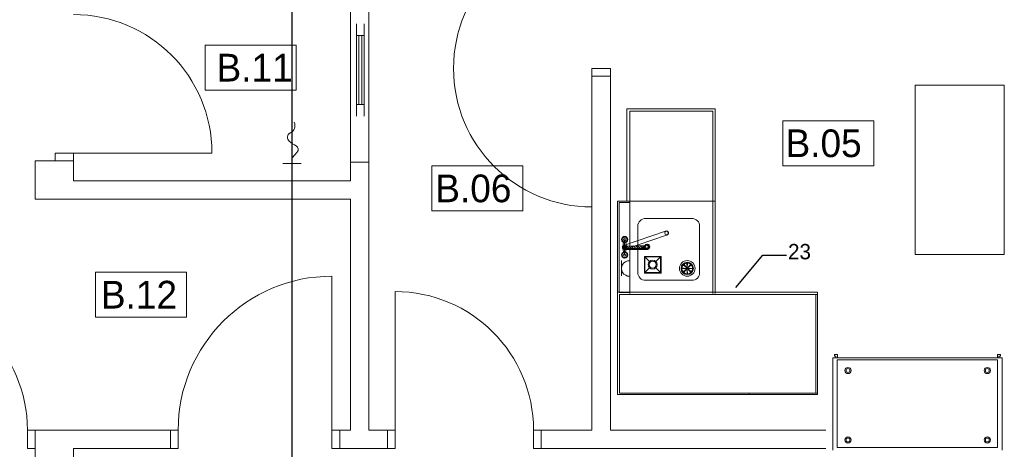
# Model space of a CAD drawing. Header units: millimetres. Extents: x -84458 to 77911, y -55868 to -29230.
# Tile 38 of 103: x 67062 to 67702, y -32535 to -32256. Entities that reach past the tile are written whole.
import ezdxf

# ---------------------------------------------------------------- set-up
doc = ezdxf.new("R2010")
doc.units = ezdxf.units.MM
doc.linetypes.add('PRZERYW', pattern=[6, 3, -3])
doc.layers.get('0').update_dxf_attribs({"lineweight": 18})
doc.layers.add('CIENKA', color=7, linetype='Continuous', lineweight=20)
doc.layers.add('PRZERYW', color=11, linetype='PRZERYW', lineweight=15)
doc.styles.add('GENERATED_STYLE_1', font='txt')
doc.dimstyles.get("Standard").update_dxf_attribs({"dimtxt": 0.18, "dimasz": 0.18, "dimexe": 0.18, "dimexo": 0.0625, "dimgap": 0.09, "dimtad": 0, "dimtih": 1, "dimtoh": 1, "dimdec": 4, "dimzin": 0, "dimdsep": 46, "dimtxsty": 'Standard', "dimcen": 0.09, "dimadec": 0, "dimazin": 0, "dimtfac": 1, "dimtdec": 4, "dimtofl": 0, "dimtmove": 0, "dimatfit": 3, "dimfxl": 1, "dimtolj": 1, "dimtzin": 0, "dimarcsym": 0})

msp = doc.modelspace()

# ---------------------------------------------------------------- linework, layer by layer
at = {"linetype": 'Continuous', "lineweight": 0}
for p, q in [((67457.11, -32313.43), (67457.11, -32373.43)), ((67514.61, -32313.43), (67457.11, -32313.43)), ((67514.61, -32373.43), (67514.61, -32313.43)), ((67513.11, -32315.01), (67459.07, -32315.01)), ((67459.07, -32315.01), (67459.11, -32316.65)), ((67459.11, -32373.43), (67459.11, -32315.61)), ((67513.11, -32373.43), (67513.11, -32315.01)), ((67451.11, -32433.43), (67451.11, -32373.43)), ((67451.11, -32373.43), (67514.61, -32373.43)), ((67451.11, -32373.43), (67452.11, -32373.43)), ((67452.13, -32374.26), (67452.13, -32432.72)), ((67452.13, -32374.26), (67456.11, -32374.26)), ((67456.11, -32374.26), (67458.97, -32374.26)), ((67457.11, -32373.43), (67459.11, -32373.43)), ((67458.97, -32433.43), (67458.97, -32373.43)), ((67514.61, -32373.43), (67511.61, -32373.43)), ((67514.61, -32373.43), (67512.61, -32373.43)), ((67513.11, -32373.43), (67513.11, -32433.43)), ((67514.61, -32373.43), (67514.61, -32433.43)), ((67464.32, -32389.8), (67464.32, -32419.8)), ((67469.32, -32384.8), (67499.32, -32384.8)), ((67504.32, -32389.8), (67504.32, -32419.8)), ((67455.67, -32401.98), (67482.31, -32392.9)), ((67455.67, -32404.87), (67482.31, -32395.79)), ((67482.31, -32395.79), (67483.04, -32395.54)), ((67454.44, -32402.66), (67454.87, -32400.33)), ((67455.67, -32403.43), (67455.67, -32398.43)), ((67470.11, -32402.2), (67455.67, -32402.8)), ((67455.67, -32402.8), (67457.3, -32404.59)), ((67456.9, -32402.67), (67456.39, -32400.36)), ((67457.14, -32402.74), (67458.77, -32404.53)), ((67458.53, -32402.68), (67460.16, -32404.47)), ((67460, -32402.62), (67461.63, -32404.41)), ((67461.48, -32402.58), (67463.11, -32404.37)), ((67462.96, -32402.52), (67464.58, -32404.31)), ((67464.35, -32402.46), (67465.97, -32404.25)), ((67465.82, -32402.4), (67467.45, -32404.19)), ((67467.52, -32402.49), (67468.69, -32402.49)), ((67454.43, -32404.17), (67454.97, -32406.49)), ((67455.67, -32403.43), (67455.67, -32408.43)), ((67455.67, -32404.87), (67470.47, -32404.87)), ((67470.15, -32404.05), (67455.71, -32404.66)), ((67456.95, -32404.09), (67456.35, -32406.48)), ((67470.55, -32404.3), (67456.9, -32404.3)), ((67467.52, -32403.52), (67468.6, -32403.5)), ((67496.12, -32416.86), (67493.76, -32414.85)), ((67496.12, -32416.86), (67494.16, -32414.46)), ((67496.42, -32416.74), (67496.18, -32413.65)), ((67496.42, -32416.74), (67496.65, -32413.65)), ((67496.73, -32416.88), (67498.68, -32414.47)), ((67496.73, -32416.88), (67499.1, -32414.89)), ((67496, -32417.15), (67492.92, -32416.89)), ((67496, -32417.15), (67492.92, -32417.44)), ((67496.12, -32417.45), (67493.71, -32419.4)), ((67496.12, -32417.45), (67494.14, -32419.82)), ((67496.42, -32417.57), (67496.24, -32420.66)), ((67496.42, -32417.57), (67496.63, -32420.66)), ((67496.71, -32417.45), (67499.05, -32419.48)), ((67496.71, -32417.45), (67498.65, -32419.87)), ((67496.84, -32417.15), (67499.93, -32416.97)), ((67496.84, -32417.15), (67499.92, -32417.36)), ((67469.32, -32424.8), (67499.32, -32424.8)), ((67451.12, -32499.14), (67451.12, -32432.64)), ((67451.12, -32432.64), (67536.62, -32432.64)), ((67452.13, -32432.72), (67456.11, -32432.72)), ((67452.3, -32498.14), (67452.3, -32434.07)), ((67452.3, -32434.07), (67536.62, -32434.07)), ((67456.11, -32432.72), (67458.97, -32432.72)), ((67536.62, -32432.64), (67580.95, -32432.64)), ((67536.62, -32434.07), (67580.95, -32434.07)), ((67579.95, -32434.07), (67579.95, -32498.14)), ((67580.95, -32434.07), (67579.95, -32434.07)), ((67580.95, -32499.14), (67580.95, -32432.64)), ((67594.02, -32473.17), (67592.02, -32473.17)), ((67592.02, -32473.17), (67592.02, -32474.17)), ((67594.02, -32475.17), (67594.02, -32473.17)), ((67698.02, -32473.17), (67698.02, -32475.17)), ((67700.02, -32473.17), (67698.02, -32473.17)), ((67700.02, -32473.17), (67700.02, -32474.17)), ((67591.02, -32535.17), (67591.02, -32475.17)), ((67591.02, -32475.17), (67701.02, -32475.17)), ((67591.02, -32475.17), (67594.02, -32475.17)), ((67592.02, -32474.17), (67593.02, -32474.17)), ((67593.02, -32474.17), (67593.02, -32475.17)), ((67698.02, -32475.17), (67699.02, -32475.17)), ((67698.02, -32475.17), (67701.02, -32475.17)), ((67699.02, -32474.17), (67700.02, -32474.17)), ((67699.02, -32475.17), (67699.02, -32474.17)), ((67701.02, -32475.17), (67701.02, -32535.17)), ((67451.12, -32496.28), (67451.12, -32486.28)), ((67451.12, -32499.14), (67451.12, -32498.14)), ((67536.62, -32499.14), (67451.12, -32499.14)), ((67451.12, -32499.14), (67581.12, -32499.14)), ((67536.62, -32498.14), (67452.3, -32498.14)), ((67536.62, -32499.14), (67536.62, -32498.14)), ((67536.62, -32498.14), (67580.95, -32498.14)), ((67701.02, -32505.17), (67701.02, -32535.17))]:
    msp.add_line(p, q, dxfattribs=at)
at = {"color": 3, "linetype": 'Continuous', "lineweight": 0}
msp.add_line((67453.64, -32422.01), (67453.64, -32412.01), dxfattribs=at)
at = {"linetype": 'Continuous', "lineweight": 0}
msp.add_lwpolyline([(67593.73, -32476.64), (67698.01, -32476.64), (67698.01, -32533.53), (67593.73, -32533.53)], close=True, dxfattribs=at)
for centre, radius in [((67455.67, -32398.43), 2.06), ((67482.87, -32394.12), 1.14), ((67455.67, -32398.43), 1.61), ((67455.67, -32403.43), 1.44), ((67455.67, -32403.72), 0.973), ((67455.67, -32398.43), 0.764), ((67455.67, -32403.65), 0.516), ((67467.52, -32403.01), 0.516), ((67470.15, -32403.13), 1.59), ((67470.11, -32403.13), 0.937), ((67455.67, -32408.43), 2.06), ((67455.67, -32408.4), 1.61), ((67455.67, -32408.43), 0.764), ((67496.42, -32417.15), 4), ((67496.42, -32417.15), 3.51), ((67496.43, -32417.15), 0.633), ((67496.42, -32417.15), 0.419), ((67600.85, -32483.5), 2), ((67600.85, -32483.5), 1.27), ((67691.43, -32483.5), 2), ((67691.43, -32483.5), 1.27), ((67600.85, -32528.64), 2), ((67600.85, -32528.64), 1.27), ((67691.43, -32528.64), 2), ((67691.43, -32528.64), 1.27)]:
    msp.add_circle(centre, radius, dxfattribs=at)
at = {"color": 30, "linetype": 'Continuous', "lineweight": 0}
msp.add_circle((67496.41, -32417.15), 5.07, dxfattribs=at)
at = {"linetype": 'Continuous', "lineweight": 0}
for centre, radius, start, end in [((67469, -32389.47), 4.69, 86.03681, 183.96319), ((67499.65, -32389.47), 4.69, 356.03681, 93.96319), ((67482.83, -32394.18), 1.38, 278.82456, 112.33377), ((67470.38, -32401.63), 0.272, 64.17021, 262.61726), ((67470.04, -32403.13), 1.27, 293.56287, 76.14986), ((67470.24, -32403.12), 1.76, 277.55336, 81.43661), ((67469, -32420.12), 4.69, 176.03681, 273.96319), ((67499.65, -32420.12), 4.69, 266.03681, 3.96319)]:
    msp.add_arc(centre, radius, start, end, dxfattribs=at)
at = {"color": 3, "linetype": 'Continuous', "lineweight": 0}
msp.add_arc((67458.62, -32417.21), 4.99, 86.13956, 274.41485, dxfattribs=at)
at = {"layer": 'CIENKA'}
for p, q in [((67277.47, -32228.23), (67277.47, -32348.23)), ((67289.47, -32348.23), (67289.47, -32228.23)), ((67281.47, -32258.23), (67281.47, -32318.23)), ((67286.47, -32258.23), (67286.47, -32318.23)), ((67286.47, -32265.73), (67281.47, -32265.73)), ((67282.97, -32265.73), (67282.97, -32310.73)), ((67284.97, -32265.73), (67284.97, -32310.73)), ((67183.11, -32272.07), (67242.27, -32272.07)), ((67183.11, -32301.39), (67183.11, -32272.07)), ((67242.27, -32301.39), (67242.27, -32272.07)), ((67434.47, -32287.23), (67434.47, -32377.23)), ((67434.47, -32292.23), (67434.47, -32287.23)), ((67434.47, -32287.23), (67446.47, -32287.23)), ((67446.47, -32287.23), (67446.47, -32292.23)), ((67434.47, -32292.23), (67434.47, -32522.23)), ((67446.47, -32292.23), (67434.47, -32292.23)), ((67446.47, -32292.23), (67434.47, -32292.23)), ((67446.47, -32522.23), (67446.47, -32292.23)), ((67644.47, -32298.19), (67644.47, -32408.19)), ((67702.47, -32298.19), (67644.47, -32298.19)), ((67702.47, -32408.19), (67702.47, -32298.19)), ((67242.27, -32301.39), (67183.11, -32301.39)), ((67286.47, -32310.73), (67281.47, -32310.73)), ((67558.54, -32350.51), (67558.54, -32321.19)), ((67558.54, -32321.19), (67617.7, -32321.19)), ((67617.7, -32350.51), (67617.7, -32321.19)), ((67085.47, -32342.23), (67085.47, -32347.23)), ((67097.47, -32342.23), (67085.47, -32342.23)), ((67097.47, -32342.23), (67187.47, -32342.23)), ((67097.47, -32347.23), (67097.47, -32342.23)), ((67239.5, -32345.28), (67242.79, -32341.68)), ((67239.5, -32360.23), (67239.5, -32345.28)), ((67072.47, -32347.23), (67072.47, -32372.23)), ((67097.47, -32347.23), (67072.47, -32347.23)), ((67085.47, -32347.23), (67097.47, -32347.23)), ((67097.47, -32360.23), (67097.47, -32347.23)), ((67245.5, -32349.02), (67233.5, -32349.02)), ((67289.47, -32348.23), (67277.47, -32348.23)), ((67277.47, -32348.23), (67277.47, -32360.23)), ((67289.47, -32360.23), (67289.47, -32348.23)), ((67330.45, -32350.51), (67389.61, -32350.51)), ((67330.45, -32379.82), (67330.45, -32350.51)), ((67389.61, -32379.82), (67389.61, -32350.51)), ((67617.7, -32350.51), (67558.54, -32350.51)), ((67277.47, -32360.23), (67097.47, -32360.23)), ((67289.47, -32372.23), (67289.47, -32360.23)), ((67072.47, -32372.23), (67277.47, -32372.23)), ((67277.47, -32372.23), (67277.47, -32522.23)), ((67289.47, -32522.23), (67289.47, -32372.23)), ((67389.61, -32379.82), (67330.45, -32379.82)), ((67468.55, -32409.35), (67479.36, -32409.35)), ((67468.55, -32420.26), (67468.55, -32409.35)), ((67479.36, -32409.35), (67479.36, -32420.26)), ((67702.47, -32408.19), (67644.47, -32408.19)), ((67468.92, -32409.73), (67471.83, -32412.64)), ((67468.92, -32419.73), (67468.92, -32409.73)), ((67468.92, -32409.73), (67478.92, -32409.73)), ((67478.92, -32409.73), (67476.01, -32412.64)), ((67478.92, -32409.73), (67478.92, -32419.73)), ((67111.81, -32448.9), (67111.81, -32419.59)), ((67111.81, -32419.59), (67170.97, -32419.59)), ((67170.97, -32448.9), (67170.97, -32419.59)), ((67265.47, -32522.23), (67265.47, -32422.23)), ((67479.36, -32420.26), (67468.55, -32420.26)), ((67468.92, -32419.73), (67468.92, -32416.73)), ((67468.92, -32419.73), (67471.83, -32416.82)), ((67478.92, -32419.73), (67468.92, -32419.73)), ((67478.92, -32419.73), (67476.01, -32416.82)), ((67306.47, -32522.23), (67306.47, -32432.23)), ((67170.97, -32448.9), (67111.81, -32448.9)), ((67067.47, -32522.23), (67072.47, -32522.23)), ((67067.47, -32534.23), (67067.47, -32522.23)), ((67072.47, -32522.23), (67072.47, -32534.23)), ((67097.47, -32522.23), (67072.47, -32522.23)), ((67165.47, -32522.23), (67097.47, -32522.23)), ((67165.47, -32522.23), (67160.47, -32522.23)), ((67160.47, -32522.23), (67160.47, -32534.23)), ((67165.47, -32522.23), (67165.47, -32534.23)), ((67165.47, -32534.23), (67165.47, -32522.23)), ((67270.47, -32522.23), (67265.47, -32522.23)), ((67265.47, -32522.23), (67265.47, -32534.23)), ((67277.47, -32522.23), (67265.47, -32522.23)), ((67265.47, -32522.23), (67265.47, -32534.23)), ((67270.47, -32534.23), (67270.47, -32522.23)), ((67301.47, -32522.23), (67289.47, -32522.23)), ((67301.47, -32522.23), (67306.47, -32522.23)), ((67301.47, -32534.23), (67301.47, -32522.23)), ((67301.47, -32522.23), (67301.47, -32534.23)), ((67306.47, -32522.23), (67306.47, -32534.23)), ((67396.47, -32522.23), (67401.47, -32522.23)), ((67396.47, -32534.23), (67396.47, -32522.23)), ((67401.47, -32522.23), (67401.47, -32534.23)), ((67434.47, -32522.23), (67401.47, -32522.23)), ((67401.47, -32522.23), (67401.47, -32534.23)), ((67586.47, -32522.23), (67446.47, -32522.23)), ((67072.47, -32534.23), (67067.47, -32534.23)), ((67072.47, -32534.23), (67072.47, -32688.23)), ((67097.47, -32824.23), (67097.47, -32534.23)), ((67097.47, -32534.23), (67165.47, -32534.23)), ((67160.47, -32534.23), (67165.47, -32534.23)), ((67265.47, -32534.23), (67270.47, -32534.23)), ((67265.47, -32534.23), (67301.47, -32534.23)), ((67306.47, -32534.23), (67301.47, -32534.23)), ((67401.47, -32534.23), (67396.47, -32534.23)), ((67401.47, -32534.23), (67434.47, -32534.23)), ((67434.47, -32534.23), (67586.47, -32534.23))]:
    msp.add_line(p, q, dxfattribs=at)
for radius in [2.96, 2.32]:
    msp.add_circle((67473.92, -32414.73), radius, dxfattribs=at)
for centre, radius, start, end in [((67434.47, -32287.23), 90, 90, 270), ((67097.47, -32342.23), 90, 0, 90), ((67236.04, -32324.33), 5.35, 294.85725, 23.29374), ((67239.6, -32332.03), 3.14, 114.85725, 231.97886), ((67263.46, -32301.52), 41.87, 231.97886, 239.44739), ((67240.82, -32339.88), 2.67, 317.61414, 59.44739), ((67265.47, -32522.23), 100, 90, 180), ((66977.47, -32522.23), 90, 0, 180), ((67306.47, -32522.23), 90, 0, 90)]:
    msp.add_arc(centre, radius, start, end, dxfattribs=at)
at = {"layer": 'Defpoints'}
msp.add_line((67239.46, -30082.29), (67239.46, -34058.41), dxfattribs=at)
at = {"layer": 'PRZERYW', "color": 161, "linetype": 'Continuous', "lineweight": 0}
msp.add_line((67489.16, -32498.2), (67489.17, -32498.2), dxfattribs=at)

# ---------------------------------------------------------------- texts
at = {"linetype": 'Continuous', "lineweight": 0, "insert": (67561.9, -32401.26), "char_height": 10, "width": 30.0508, "attachment_point": 1}
msp.add_mtext('23', dxfattribs=at)
at = {"layer": 'CIENKA', "style": 'GENERATED_STYLE_1'}
for s, p in [('B.11', (67190.4, -32295.73)), ('B.05', (67560.26, -32344.85)), ('B.06', (67332.6, -32374.17)), ('B.12', (67115.24, -32443.24))]:
    msp.add_text(s, height=18, dxfattribs=at).set_placement(p)

# ---------------------------------------------------------------- leaders
at = {"linetype": 'Continuous', "lineweight": 0}
msp.add_leader([(67527.91, -32429.6), (67545.6, -32408.54), (67560.84, -32408.54)], dimstyle='Standard', dxfattribs=at)

doc.saveas('drawing.dxf')
